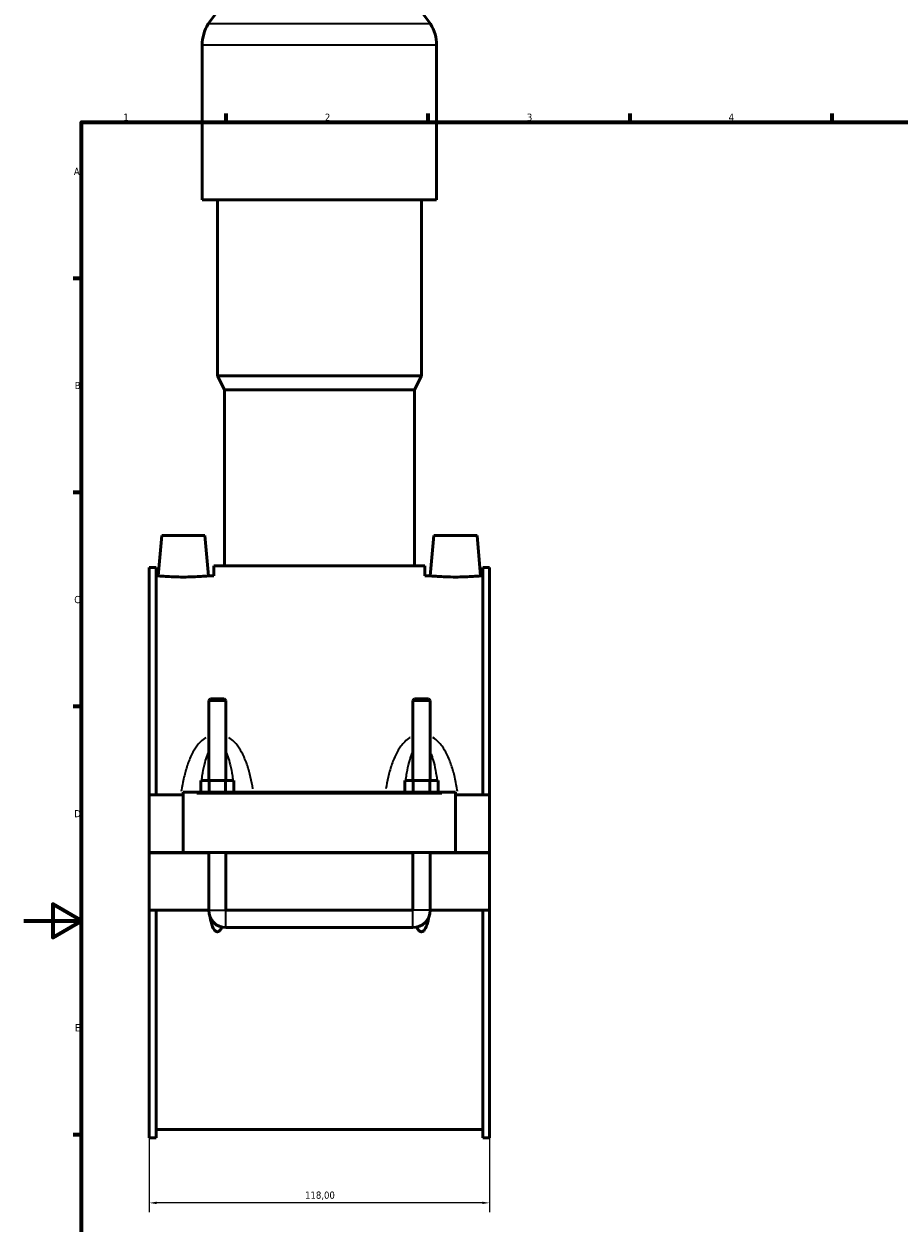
# Model space of a CAD drawing. Header units: millimetres. Extents: x 0 to 986, y -206 to 1211.
# Tile 2 of 9: x 0 to 304, y 192 to 608. Entities that reach past the tile are written whole.
import ezdxf

# ---------------------------------------------------------------- set-up
doc = ezdxf.new("R2010")
doc.units = ezdxf.units.MM
for name, color, linetype, lineweight in [('Border (ISO)', 7, 'Continuous', 70), ('Dimension (ISO)', 7, 'Continuous', 25), ('Visible (ISO)', 7, 'Continuous', 50), ('Visible Narrow (ISO)', 7, 'Continuous', 35)]:
    doc.layers.add(name, color=color, linetype=linetype, lineweight=lineweight)
doc.styles.add('Note Text (ISO)', font='tahoma.ttf')
doc.dimstyles.new('Default (ISO)', dxfattribs={"dimtxt": 2.5, "dimasz": 2.5, "dimexe": 3.175, "dimexo": 0, "dimgap": 0.762, "dimtad": 1, "dimrnd": 1e-08, "dimzin": 0, "dimtxsty": 'Note Text (ISO)', "dimcen": 0.09, "dimdle": 10, "dimclrd": 256, "dimclre": 256, "dimclrt": 232, "dimazin": 0, "dimtfac": 1.40208, "dimtmove": 0, "dimatfit": 3, "dimfxl": 1, "dimtolj": 1, "dimtzin": 0, "dimlwd": -1, "dimlwe": -1, "dimarcsym": 0})

# ---------------------------------------------------------------- blocks, each defined once
blk = doc.blocks.new('Borders Default Border')
at = {"layer": 'Border (ISO)'}
for p, q in [((70.08, 574), (70.08, 576.9)), ((140.17, 574), (140.17, 576.9)), ((210.25, 574), (210.25, 576.9)), ((280.33, 574), (280.33, 576.9)), ((20, 519.75), (17.1, 519.75)), ((20, 445.5), (17.1, 445.5)), ((20, 371.25), (17.1, 371.25)), ((20, 222.75), (17.1, 222.75))]:
    blk.add_line(p, q, dxfattribs=at)
at = {"layer": 'Border (ISO)', "flags": 128}
for points in [[(20, 20), (20, 574), (821, 574), (821, 20), (20, 20)], [(0, 297), (20, 297), (10, 302.77), (10, 291.23), (20, 297)]]:
    blk.add_lwpolyline(points, dxfattribs=at)
at = {"layer": 'Border (ISO)', "color": 232, "true_color": 0xca0064, "char_height": 2.5, "attachment_point": 7, "style": 'Note Text (ISO)'}
for s, insert in [('1', (34.48, 574.4)), ('2', (104.37, 574.4)), ('3', (174.43, 574.35)), ('4', (244.42, 574.4)), ('A', (17.29, 555.62)), ('B', (17.59, 481.37)), ('C', (17.43, 407.08)), ('D', (17.43, 332.88)), ('E', (17.64, 258.63))]:
    blk.add_mtext(s, dxfattribs=dict(at, insert=insert))
blk = doc.blocks.new('*D13')
at = {"layer": 'Defpoints', "color": 0, "transparency": 16777216}
for p in [(43.46, 221.72), (161.46, 221.72), (43.46, 199.13)]:
    blk.add_point(p, dxfattribs=at)
at = {"layer": 'Dimension (ISO)', "transparency": 16777216}
for p, q in [((43.46, 221.72), (43.46, 195.96)), ((161.46, 221.72), (161.46, 195.96)), ((158.96, 199.13), (45.96, 199.13))]:
    blk.add_line(p, q, dxfattribs=at)
for points in [[(45.96, 199.55), (45.96, 198.72), (43.46, 199.13)], [(158.96, 199.55), (158.96, 198.72), (161.46, 199.13)]]:
    blk.add_solid(points, dxfattribs=at)
at = {"layer": 'Dimension (ISO)', "color": 232, "true_color": 0xca0064, "transparency": 16777216, "insert": (97.5, 203.07), "char_height": 2.5, "attachment_point": 1, "style": 'Note Text (ISO)'}
blk.add_mtext('\\A1;118,00', dxfattribs=at)

msp = doc.modelspace()

# ---------------------------------------------------------------- linework, layer by layer
at = {"layer": 'Visible (ISO)'}
for p, q in [((61.792, 546.997), (61.792, 600.677)), ((143.125, 546.997), (143.125, 600.677)), ((143.125, 546.997), (61.792, 546.997)), ((67.079, 485.997), (67.079, 546.997)), ((137.839, 485.997), (137.839, 546.997)), ((137.839, 485.997), (67.079, 485.997)), ((69.519, 481.117), (67.079, 485.997)), ((135.399, 481.117), (137.839, 485.997)), ((135.399, 481.117), (69.519, 481.117)), ((69.519, 420.117), (69.519, 481.117)), ((135.399, 420.117), (135.399, 481.117)), ((47.759, 430.597), (46.534, 416.597)), ((62.759, 430.597), (47.759, 430.597)), ((62.759, 430.597), (63.983, 416.597)), ((142.159, 430.597), (140.934, 416.597)), ((142.159, 430.597), (157.159, 430.597)), ((157.159, 430.597), (158.383, 416.597)), ((43.459, 419.477), (43.459, 340.597)), ((43.459, 419.477), (45.819, 419.477)), ((45.819, 340.597), (45.819, 419.477)), ((46.534, 416.597), (45.819, 416.597)), ((65.859, 416.597), (63.983, 416.597)), ((139.059, 420.117), (65.859, 420.117)), ((65.859, 416.597), (65.859, 420.117)), ((139.059, 416.597), (139.059, 420.117)), ((140.934, 416.597), (139.059, 416.597)), ((159.099, 416.597), (158.383, 416.597)), ((159.099, 340.597), (159.099, 419.477)), ((159.099, 419.477), (161.459, 419.477)), ((161.459, 419.477), (161.459, 340.597)), ((64.659, 373.98), (64.059, 373.38)), ((70.059, 373.38), (64.059, 373.38)), ((64.059, 373.38), (64.059, 345.597)), ((64.659, 373.98), (69.459, 373.98)), ((69.459, 373.98), (70.059, 373.38)), ((70.059, 373.38), (70.059, 345.597)), ((135.459, 373.98), (134.859, 373.38)), ((140.859, 373.38), (134.859, 373.38)), ((134.859, 345.597), (134.859, 373.38)), ((135.459, 373.98), (140.259, 373.98)), ((140.259, 373.98), (140.859, 373.38)), ((140.859, 345.597), (140.859, 373.38)), ((61.285, 341.597), (61.285, 345.597)), ((61.285, 345.597), (64.172, 345.597)), ((64.172, 341.597), (64.172, 345.597)), ((64.172, 345.597), (69.945, 345.597)), ((69.945, 341.597), (69.945, 345.597)), ((69.945, 345.597), (72.832, 345.597)), ((72.832, 341.597), (72.832, 345.597)), ((132.085, 341.597), (132.085, 345.597)), ((132.085, 345.597), (134.972, 345.597)), ((134.972, 341.597), (134.972, 345.597)), ((134.972, 345.597), (140.745, 345.597)), ((140.745, 341.597), (140.745, 345.597)), ((140.745, 345.597), (143.632, 345.597)), ((143.632, 341.597), (143.632, 345.597)), ((55.259, 341.097), (55.259, 341.597)), ((149.659, 341.597), (55.259, 341.597)), ((149.659, 341.597), (149.659, 341.097)), ((55.259, 340.597), (43.459, 340.597)), ((43.459, 320.647), (43.459, 340.597)), ((55.259, 320.647), (55.259, 341.097)), ((149.659, 341.097), (149.659, 320.647)), ((161.459, 340.597), (149.659, 340.597)), ((161.459, 340.597), (161.459, 320.647)), ((43.459, 320.647), (55.259, 320.647)), ((43.459, 300.597), (43.459, 320.547)), ((64.059, 320.547), (43.459, 320.547)), ((149.659, 320.647), (55.259, 320.647)), ((64.059, 320.647), (64.059, 320.547)), ((64.059, 300.597), (64.059, 320.547)), ((70.059, 320.647), (70.059, 320.547)), ((134.859, 320.547), (70.059, 320.547)), ((70.059, 320.547), (70.059, 300.597)), ((134.859, 320.547), (134.859, 320.647)), ((134.859, 300.597), (134.859, 320.547)), ((140.859, 320.547), (140.859, 320.647)), ((161.459, 320.547), (140.859, 320.547)), ((140.859, 320.547), (140.859, 300.597)), ((149.659, 320.647), (161.459, 320.647)), ((161.459, 320.547), (161.459, 300.597)), ((64.059, 300.597), (43.459, 300.597)), ((43.459, 300.597), (43.459, 221.717)), ((45.819, 221.717), (45.819, 300.597)), ((134.859, 300.597), (70.059, 300.597)), ((161.459, 300.597), (140.859, 300.597)), ((159.099, 221.717), (159.099, 300.597)), ((161.459, 300.597), (161.459, 221.717)), ((70.059, 294.597), (134.859, 294.597)), ((43.459, 221.717), (45.819, 221.717)), ((159.099, 224.597), (45.819, 224.597)), ((159.099, 221.717), (161.459, 221.717))]:
    msp.add_line(p, q, dxfattribs=at)
for centre, radius, start, end in [((95.139, 588.031), 37.046, 90, 147.38758), ((109.779, 588.031), 37.046, 32.61242, 90), ((75.374, 600.677), 13.582, 147.38758, 180), ((129.543, 600.677), 13.582, 0, 32.61242), ((70.059, 300.597), 6, 180, 270), ((134.859, 300.597), 6, 270, 0)]:
    msp.add_arc(centre, radius, start, end, dxfattribs=at)
for points, knots in [([(55.259, 416.196), (54.16, 416.196), (52.988, 416.217), (50.836, 416.293), (49.855, 416.347), (48.309, 416.448), (47.639, 416.501), (46.752, 416.576), (46.534, 416.597), (46.534, 416.597)], [2.6360837, 2.6360837, 2.6360837, 2.6360837, 2.965746, 2.965746, 3.2954082, 3.2954082, 3.6247669, 3.6247669, 3.9541256, 3.9541256, 3.9541256, 3.9541256]), ([(63.983, 416.597), (63.983, 416.597), (63.765, 416.576), (62.878, 416.501), (62.208, 416.448), (60.662, 416.347), (59.681, 416.293), (57.529, 416.217), (56.357, 416.196), (55.259, 416.196)], [6.5902093, 6.5902093, 6.5902093, 6.5902093, 6.919568, 6.919568, 7.2489267, 7.2489267, 7.5785889, 7.5785889, 7.9082512, 7.9082512, 7.9082512, 7.9082512]), ([(149.659, 416.196), (148.56, 416.196), (147.388, 416.217), (145.236, 416.293), (144.255, 416.347), (142.709, 416.448), (142.039, 416.501), (141.152, 416.576), (140.934, 416.597), (140.934, 416.597)], [0, 0, 0, 0, 0.3296623, 0.3296623, 0.6593245, 0.6593245, 0.9886832, 0.9886832, 1.3180419, 1.3180419, 1.3180419, 1.3180419]), ([(158.383, 416.597), (158.383, 416.597), (158.165, 416.576), (157.278, 416.501), (156.608, 416.448), (155.062, 416.347), (154.081, 416.293), (151.929, 416.217), (150.757, 416.196), (149.659, 416.196)], [3.9541256, 3.9541256, 3.9541256, 3.9541256, 4.2834843, 4.2834843, 4.6128429, 4.6128429, 4.9425052, 4.9425052, 5.2721674, 5.2721674, 5.2721674, 5.2721674]), ([(68.655, 294.763), (68.487, 294.382), (68.288, 294.026), (67.913, 293.584), (67.766, 293.443), (67.517, 293.289), (67.429, 293.247), (67.247, 293.189), (67.153, 293.174), (66.964, 293.174), (66.87, 293.189), (66.688, 293.247), (66.6, 293.289), (66.351, 293.443), (66.204, 293.584), (65.717, 294.158), (65.465, 294.706), (65.049, 295.85), (64.894, 296.449), (64.689, 297.398), (64.614, 297.805), (64.549, 298.22)], [1.53352319, 1.53352319, 1.53352319, 1.53352319, 1.65474398, 1.65474398, 1.71148288, 1.71148288, 1.73985233, 1.73985233, 1.76822178, 1.76822178, 1.79659123, 1.79659123, 1.82496067, 1.82496067, 1.88169957, 1.88169957, 2.05621475, 2.05621475, 2.23072992, 2.23072992, 2.35650161, 2.35650161, 2.35650161, 2.35650161]), ([(140.368, 298.22), (140.303, 297.805), (140.228, 297.398), (140.023, 296.449), (139.868, 295.85), (139.452, 294.706), (139.2, 294.158), (138.713, 293.584), (138.566, 293.443), (138.317, 293.289), (138.229, 293.247), (138.047, 293.189), (137.953, 293.174), (137.764, 293.174), (137.67, 293.189), (137.488, 293.247), (137.4, 293.289), (137.151, 293.443), (137.004, 293.584), (136.629, 294.026), (136.43, 294.382), (136.262, 294.763)], [1.17994195, 1.17994195, 1.17994195, 1.17994195, 1.30571363, 1.30571363, 1.48022881, 1.48022881, 1.65474398, 1.65474398, 1.71148288, 1.71148288, 1.73985233, 1.73985233, 1.76822178, 1.76822178, 1.79659123, 1.79659123, 1.82496067, 1.82496067, 1.88169957, 1.88169957, 2.00292036, 2.00292036, 2.00292036, 2.00292036])]:
    msp.add_open_spline(points, degree=3, knots=knots, dxfattribs=at)
at = {"layer": 'Visible Narrow (ISO)'}
for p, q in [((140.51, 607.997), (64.408, 607.997)), ((142.625, 600.677), (62.293, 600.677)), ((59.979, 341.097), (144.939, 341.097)), ((64.095, 300.597), (70.022, 300.597)), ((70.059, 294.634), (70.059, 300.56)), ((134.859, 294.634), (134.859, 300.56)), ((140.822, 300.597), (134.895, 300.597))]:
    msp.add_line(p, q, dxfattribs=at)
for points, knots in [([(63.059, 360.531), (62.407, 360.116), (61.809, 359.618), (60.772, 358.576), (60.323, 358.04), (59.278, 356.616), (58.729, 355.69), (57.612, 353.474), (57.086, 352.158), (56.19, 349.479), (55.818, 348.116), (55.122, 345.114), (54.818, 343.466), (54.564, 341.801)], [-2.8194931, -2.8194931, -2.8194931, -2.8194931, -2.5869841, -2.5869841, -2.3782179, -2.3782179, -2.0594949, -2.0594949, -1.6451549, -1.6451549, -1.2377855, -1.2377855, -0.76204, -0.76204, -0.76204, -0.76204]), ([(79.403, 342.746), (79.181, 344.09), (78.924, 345.42), (78.299, 348.116), (77.927, 349.479), (77.031, 352.158), (76.505, 353.474), (75.388, 355.69), (74.839, 356.616), (73.794, 358.04), (73.345, 358.576), (72.306, 359.62), (71.705, 360.12), (71.039, 360.543), (71.029, 360.55), (71.018, 360.556)], [-5.6359497, -5.6359497, -5.6359497, -5.6359497, -5.2503883, -5.2503883, -4.8430189, -4.8430189, -4.4286789, -4.4286789, -4.1099559, -4.1099559, -3.9011898, -3.9011898, -3.6677896, -3.6677896, -3.6639342, -3.6639342, -3.6639342, -3.6639342]), ([(133.899, 360.556), (133.888, 360.55), (133.878, 360.543), (133.212, 360.12), (132.611, 359.62), (131.572, 358.576), (131.123, 358.04), (130.078, 356.616), (129.529, 355.69), (128.412, 353.474), (127.886, 352.158), (126.99, 349.479), (126.618, 348.116), (125.993, 345.42), (125.736, 344.09), (125.514, 342.746)], [-2.8242396, -2.8242396, -2.8242396, -2.8242396, -2.8203842, -2.8203842, -2.5869841, -2.5869841, -2.3782179, -2.3782179, -2.0594949, -2.0594949, -1.6451549, -1.6451549, -1.2377855, -1.2377855, -0.8522241, -0.8522241, -0.8522241, -0.8522241]), ([(150.353, 341.801), (150.099, 343.466), (149.795, 345.114), (149.099, 348.116), (148.727, 349.479), (147.831, 352.158), (147.305, 353.474), (146.188, 355.69), (145.639, 356.616), (144.594, 358.04), (144.145, 358.576), (143.108, 359.618), (142.51, 360.116), (141.858, 360.531)], [-5.7261338, -5.7261338, -5.7261338, -5.7261338, -5.2503883, -5.2503883, -4.8430189, -4.8430189, -4.4286789, -4.4286789, -4.1099559, -4.1099559, -3.9011898, -3.9011898, -3.6686807, -3.6686807, -3.6686807, -3.6686807]), ([(61.674, 346.141), (61.777, 346.866), (61.89, 347.583), (62.233, 349.528), (62.488, 350.735), (63.028, 352.766), (63.294, 353.615), (63.687, 354.629), (63.777, 354.85), (63.871, 355.064)], [1.4088385, 1.4088385, 1.4088385, 1.4088385, 1.6451549, 1.6451549, 2.0594949, 2.0594949, 2.3782179, 2.3782179, 2.4693952, 2.4693952, 2.4693952, 2.4693952]), ([(70.246, 355.064), (70.34, 354.85), (70.431, 354.629), (70.823, 353.615), (71.089, 352.766), (71.63, 350.735), (71.884, 349.528), (72.227, 347.583), (72.34, 346.866), (72.443, 346.141)], [4.0187786, 4.0187786, 4.0187786, 4.0187786, 4.1099559, 4.1099559, 4.4286789, 4.4286789, 4.8430189, 4.8430189, 5.0793353, 5.0793353, 5.0793353, 5.0793353]), ([(132.474, 346.141), (132.577, 346.866), (132.69, 347.583), (133.033, 349.528), (133.288, 350.735), (133.828, 352.766), (134.094, 353.615), (134.487, 354.629), (134.577, 354.85), (134.671, 355.064)], [1.4088385, 1.4088385, 1.4088385, 1.4088385, 1.6451549, 1.6451549, 2.0594949, 2.0594949, 2.3782179, 2.3782179, 2.4693952, 2.4693952, 2.4693952, 2.4693952]), ([(141.046, 355.064), (141.14, 354.85), (141.231, 354.629), (141.623, 353.615), (141.889, 352.766), (142.43, 350.735), (142.684, 349.528), (143.027, 347.583), (143.14, 346.866), (143.243, 346.141)], [4.0187786, 4.0187786, 4.0187786, 4.0187786, 4.1099559, 4.1099559, 4.4286789, 4.4286789, 4.8430189, 4.8430189, 5.0793353, 5.0793353, 5.0793353, 5.0793353])]:
    msp.add_open_spline(points, degree=3, knots=knots, dxfattribs=at)
for points in [[(61.155, 341.666), (61.194, 342.082), (61.235, 342.496), (61.278, 342.908)], [(72.839, 342.908), (72.883, 342.496), (72.923, 342.082), (72.962, 341.666)], [(131.955, 341.666), (131.994, 342.082), (132.035, 342.496), (132.078, 342.908)], [(143.639, 342.908), (143.683, 342.496), (143.723, 342.082), (143.762, 341.666)]]:
    msp.add_open_spline(points, degree=3, dxfattribs=at)

# ---------------------------------------------------------------- block references
msp.add_blockref('Borders Default Border', (0, 0))

# ---------------------------------------------------------------- dimensions: what is measured, and where the dimension line sits
at = {"layer": 'Dimension (ISO)'}
dim = msp.add_linear_dim(base=(43.459, 199.133), p1=(161.459, 221.717), p2=(43.459, 221.717), dimstyle='Default (ISO)', override={"dimdec": 2, "dimtp": 0, "dimtm": 0, "dimtdec": 2, "dimtofl": 0, "dimatfit": 1}, dxfattribs=at)
dim.commit()
dim.dimension.update_dxf_attribs({"geometry": '*D13', "text_midpoint": (102.459, 199.133), "dimtype": 160})

doc.saveas('drawing.dxf')
